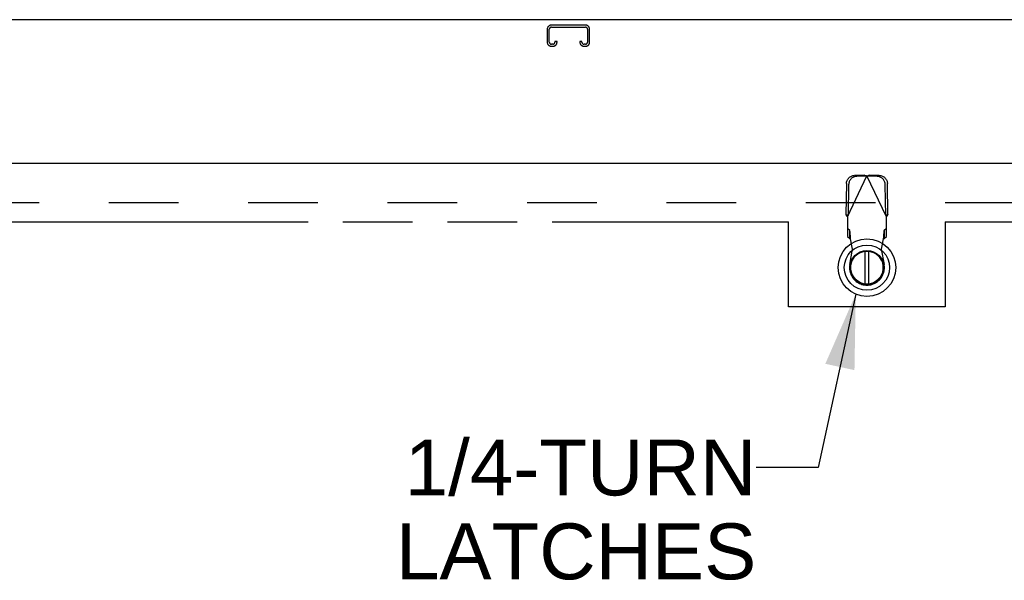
# Model space of a CAD drawing. Header units: inches. Extents: x 0 to 243, y 0 to 157.
# Tile 51 of 76: x 123 to 142, y 87 to 98. Entities that reach past the tile are written whole.
import ezdxf

# ---------------------------------------------------------------- set-up
doc = ezdxf.new("R2010")
doc.units = ezdxf.units.IN
doc.header["$LTSCALE"] = 13.357143
doc.header["$MEASUREMENT"] = 0
doc.linetypes.add('HIDDEN', pattern=[0.2, 0.1, -0.1])
doc.linetypes.add('PHANTOM', pattern=[0.8, 0.45, -0.05, 0.1, -0.05, 0.1, -0.05])
doc.layers.get('0').update_dxf_attribs({"linetype": 'CONTINUOUS'})
for name, color, linetype in [('1-4_TURNS_YES', 7, 'CONTINUOUS'), ('AVAILABLE_DOOR_SPACES', 7, 'CONTINUOUS'), ('DEFAULT_2', 8, 'HIDDEN')]:
    doc.layers.add(name, color=color, linetype=linetype)
doc.styles.get("Standard").update_dxf_attribs({"font": 'arial.ttf'})
doc.dimstyles.get("Standard").update_dxf_attribs({"dimtxt": 1.214286, "dimasz": 1.428571, "dimexe": 0.09, "dimexo": 0.07, "dimgap": 0.09, "dimtad": 0, "dimtih": 1, "dimtoh": 1, "dimdec": 3, "dimzin": 4, "dimdsep": 46, "dimtxsty": 'Standard', "dimblk": '_FILLED', "dimblk1": '_FILLED', "dimblk2": '_FILLED', "dimcen": 0.09, "dimadec": 3, "dimazin": 1, "dimtp": 0.001, "dimtm": 0.001, "dimtfac": 1, "dimtdec": 3, "dimtofl": 0, "dimtmove": 0, "dimatfit": 3, "dimldrblk": '_FILLED', "dimfxl": 1, "dimtolj": 1, "dimtzin": 4, "dimarcsym": 0})

# ---------------------------------------------------------------- blocks, each defined once
blk = doc.blocks.new('_FILLED')
at = {"color": 0, "linetype": 'ByBlock'}
blk.add_solid([(0, 0), (-1, 0.2), (-1, -0.2)], dxfattribs=at)

msp = doc.modelspace()

# ---------------------------------------------------------------- linework, layer by layer
at = {"color": 7, "linetype": 'Continuous'}
for p, q in [((160.1624, 98.1234), (42.7664, 98.1234)), ((139.0193, 93.6853), (139.0193, 93.0603)), ((139.098, 93.0603), (139.098, 93.6853))]:
    msp.add_line(p, q, dxfattribs=at)
at = {"color": 3, "linetype": 'Continuous'}
msp.add_line((120.6314, 95.3734), (157.4849, 95.3734), dxfattribs=at)
at = {"color": 7, "linetype": 'Continuous'}
for radius in [0.5512, 0.4331, 0.3287, 0.3169]:
    msp.add_circle((139.0586, 93.3728), radius, dxfattribs=at)
msp.add_arc((139.0586, 93.3728), 0.315, 100.07866, 79.92134, dxfattribs=at)
at = {"layer": 'AVAILABLE_DOOR_SPACES', "color": 4, "linetype": 'PHANTOM'}
for p, q in [((122.3394, 94.2484), (137.5581, 94.2484)), ((137.5581, 92.6234), (137.5581, 94.2484)), ((140.5581, 94.2484), (140.5581, 92.6234)), ((140.5581, 94.2484), (153.9019, 94.2484)), ((140.5581, 92.6234), (137.5581, 92.6234))]:
    msp.add_line(p, q, dxfattribs=at)
at = {"layer": 'DEFAULT_2', "color": 8, "linetype": 'HIDDEN'}
for p, q in [((132.9331, 97.9394), (132.9331, 97.6931)), ((132.9731, 97.6931), (132.9731, 97.9394)), ((133.6656, 98.0194), (133.0131, 98.0194)), ((133.0131, 97.9794), (133.6656, 97.9794)), ((133.7056, 97.9394), (133.7056, 97.6931)), ((133.7456, 97.6931), (133.7456, 97.9394)), ((133.0406, 97.6531), (133.0131, 97.6531)), ((133.0131, 97.6131), (133.0406, 97.6131)), ((133.0806, 97.7069), (133.0806, 97.6931)), ((133.1206, 97.7069), (133.0806, 97.7069)), ((133.1206, 97.6931), (133.1206, 97.7069)), ((133.5581, 97.7069), (133.5581, 97.6931)), ((133.5981, 97.7069), (133.5581, 97.7069)), ((133.5981, 97.6931), (133.5981, 97.7069)), ((133.6656, 97.6531), (133.6381, 97.6531)), ((133.6381, 97.6131), (133.6656, 97.6131)), ((138.6846, 94.3433), (139.0587, 95.1307)), ((139.014, 95.1441), (138.8211, 95.1407)), ((139.0556, 95.1243), (138.8627, 95.1209)), ((139.014, 95.1441), (139.0287, 95.1397)), ((139.014, 95.1441), (139.0556, 95.1243)), ((139.0287, 95.1397), (139.0436, 95.1352)), ((139.0436, 95.1352), (139.0587, 95.1307)), ((139.0587, 95.1307), (139.0812, 95.1375)), ((139.4327, 94.3433), (139.0587, 95.1307)), ((139.0617, 95.1243), (139.1033, 95.1441)), ((139.2546, 95.1209), (139.0617, 95.1243)), ((139.2962, 95.1407), (139.1033, 95.1441)), ((138.6666, 94.9818), (138.6565, 94.3913)), ((138.7082, 94.962), (138.6981, 94.3716)), ((139.4192, 94.3716), (139.4092, 94.962)), ((139.4608, 94.3913), (139.4507, 94.9818)), ((121.8604, 94.6234), (156.7976, 94.6234)), ((138.6981, 94.3716), (138.6565, 94.3913)), ((138.6846, 94.3433), (138.6846, 93.9695)), ((139.4608, 94.3913), (139.4192, 94.3716)), ((139.4327, 93.9695), (139.4327, 94.3433)), ((138.7307, 94.083), (138.6846, 94.1246)), ((138.6846, 93.9695), (138.7307, 93.9279)), ((138.7307, 93.9279), (138.7307, 94.083)), ((139.4327, 94.1246), (139.3866, 94.083)), ((139.3866, 94.083), (139.3866, 93.9279)), ((139.3866, 93.9279), (139.4327, 93.9695)), ((138.7831, 93.7272), (138.7452, 93.924)), ((139.3721, 93.924), (139.3342, 93.7272)), ((138.7294, 93.4328), (138.7831, 93.7272)), ((139.3342, 93.7272), (139.3879, 93.4328))]:
    msp.add_line(p, q, dxfattribs=at)
for points in [[(138.6666, 94.9818), (138.6676, 94.9972), (138.67, 95.0124), (138.6739, 95.0273), (138.6792, 95.0418), (138.6858, 95.0558), (138.6937, 95.0691), (138.7028, 95.0815), (138.7129, 95.093), (138.7241, 95.1035), (138.7362, 95.1128), (138.7492, 95.1209), (138.7627, 95.1277), (138.7768, 95.1331), (138.7914, 95.1371), (138.8061, 95.1396), (138.8211, 95.1407)], [(138.8627, 95.1209), (138.8477, 95.1199), (138.833, 95.1174), (138.8184, 95.1134), (138.8043, 95.108), (138.7907, 95.1012), (138.7778, 95.0931), (138.7657, 95.0837), (138.7545, 95.0733), (138.7443, 95.0618), (138.7353, 95.0493), (138.7274, 95.036), (138.7208, 95.0221), (138.7155, 95.0076), (138.7116, 94.9926), (138.7092, 94.9775), (138.7082, 94.962)], [(139.0812, 95.1375), (139.096, 95.1419), (139.1033, 95.1441)], [(139.4092, 94.962), (139.4081, 94.9775), (139.4057, 94.9926), (139.4018, 95.0076), (139.3966, 95.0221), (139.3899, 95.036), (139.3821, 95.0493), (139.373, 95.0618), (139.3628, 95.0733), (139.3516, 95.0837), (139.3395, 95.0931), (139.3266, 95.1012), (139.313, 95.108), (139.2989, 95.1134), (139.2844, 95.1174), (139.2696, 95.1199), (139.2546, 95.1209)], [(139.2962, 95.1407), (139.3112, 95.1396), (139.326, 95.1371), (139.3405, 95.1331), (139.3546, 95.1277), (139.3682, 95.1209), (139.3811, 95.1128), (139.3932, 95.1035), (139.4044, 95.093), (139.4146, 95.0815), (139.4237, 95.0691), (139.4315, 95.0558), (139.4381, 95.0418), (139.4434, 95.0273), (139.4473, 95.0124), (139.4497, 94.9972), (139.4507, 94.9818)], [(138.6846, 94.3433), (138.6751, 94.3594), (138.6703, 94.3674), (138.6656, 94.3754), (138.661, 94.3834), (138.6565, 94.3913)], [(139.447, 94.3674), (139.4375, 94.3513), (139.4327, 94.3433)], [(139.4608, 94.3913), (139.4563, 94.3834), (139.4517, 94.3754), (139.447, 94.3674)], [(138.7421, 93.9716), (138.7411, 93.9867), (138.74, 94.0012), (138.739, 94.015), (138.738, 94.0278), (138.7369, 94.0396), (138.7359, 94.0502), (138.7348, 94.0596), (138.7338, 94.0677), (138.7328, 94.0743), (138.7317, 94.0794), (138.7307, 94.083)], [(138.7452, 93.924), (138.7442, 93.9401), (138.7421, 93.9716)], [(139.3866, 94.083), (139.3856, 94.0794), (139.3845, 94.0743), (139.3835, 94.0677), (139.3825, 94.0596), (139.3814, 94.0502), (139.3804, 94.0396), (139.3794, 94.0278), (139.3783, 94.015), (139.3773, 94.0012), (139.3763, 93.9867), (139.3752, 93.9716), (139.3742, 93.956), (139.3721, 93.924)], [(138.7307, 93.9279), (138.7331, 93.9276), (138.7355, 93.9272), (138.738, 93.9266), (138.7404, 93.9258), (138.7428, 93.9249), (138.7452, 93.924)], [(139.3721, 93.924), (139.3745, 93.9249), (139.3769, 93.9258), (139.3794, 93.9266), (139.3818, 93.9272), (139.3842, 93.9276), (139.3866, 93.9279)]]:
    msp.add_lwpolyline(points, dxfattribs=at)
for centre, radius, start, end in [((133.0131, 97.9394), 0.08, 90, 180), ((133.0131, 97.9394), 0.04, 90, 180), ((133.6656, 97.9394), 0.08, 0, 90), ((133.6656, 97.9394), 0.04, 0, 90), ((133.0131, 97.6931), 0.08, 180, 270), ((133.0131, 97.6931), 0.04, 180, 270), ((133.0406, 97.6931), 0.08, 270, 360), ((133.0406, 97.6931), 0.04, 270, 360), ((133.6381, 97.6931), 0.08, 180, 270), ((133.6381, 97.6931), 0.04, 180, 270), ((133.6656, 97.6931), 0.08, 270, 360), ((133.6656, 97.6931), 0.04, 270, 360), ((139.0587, 93.3728), 0.3346, 169.67298, 10.32702)]:
    msp.add_arc(centre, radius, start, end, dxfattribs=at)

# ---------------------------------------------------------------- texts
at = {"layer": '1-4_TURNS_YES', "color": 2, "linetype": 'Continuous', "insert": (136.9382, 90.0788), "char_height": 1.07143, "width": 6.8906, "attachment_point": 3, "line_spacing_factor": 0.9}
msp.add_mtext('1/4-TURN\\PLATCHES', dxfattribs=at)

# ---------------------------------------------------------------- leaders
at = {"layer": '1-4_TURNS_YES', "color": 2, "linetype": 'Continuous', "annotation_type": 0, "has_hookline": 1, "hookline_direction": 1, "text_width": 6.7158}
msp.add_leader([(138.8443, 92.865), (138.1214, 89.5431), (136.9382, 89.5431)], dimstyle='Standard', override={"dimtad": 0}, dxfattribs=at)

doc.saveas('drawing.dxf')
